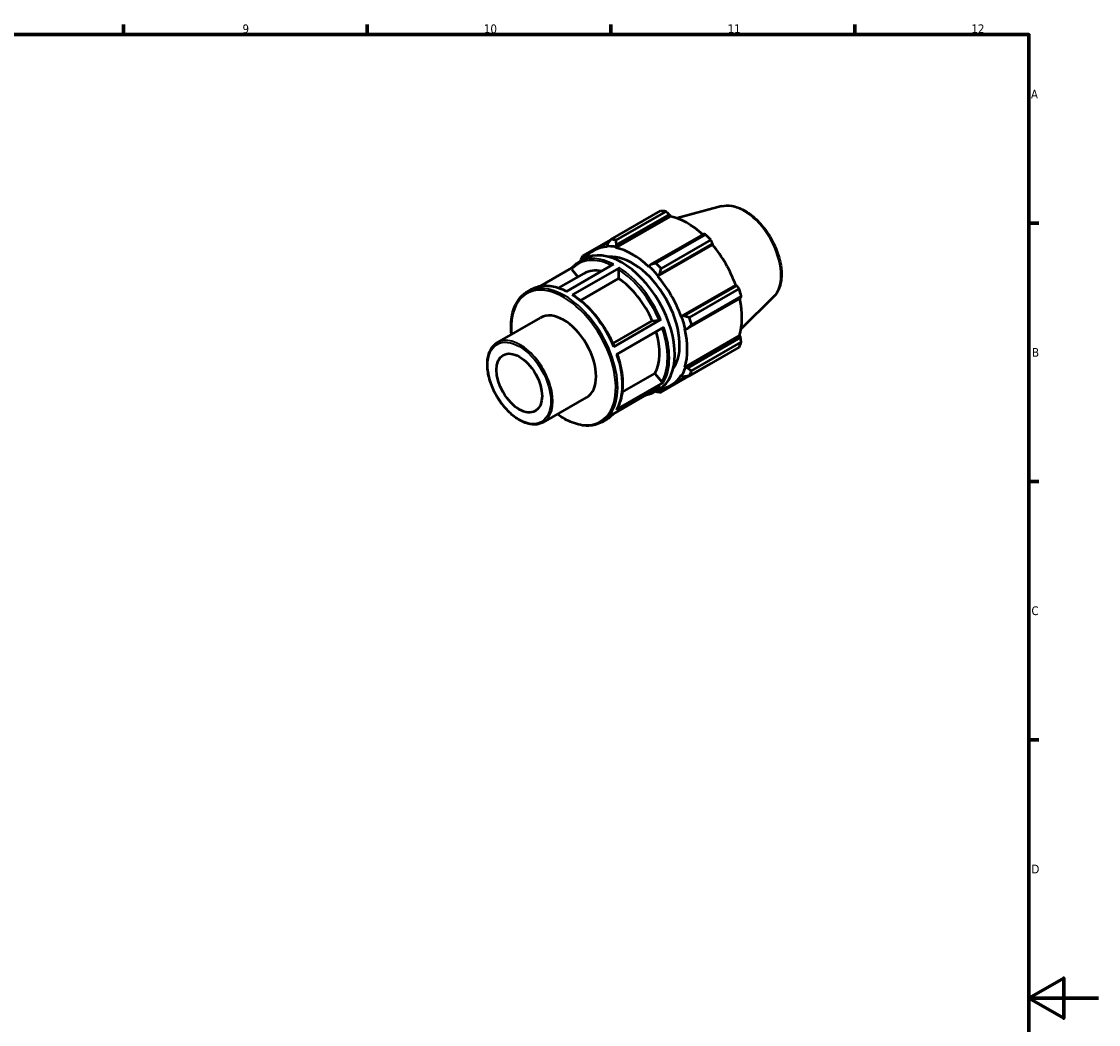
# Model space of a CAD drawing. Header units: millimetres. Extents: x 0 to 931, y 0 to 594.
# Tile 4 of 4: x 531 to 841, y 289 to 578. Entities that reach past the tile are written whole.
import ezdxf

# ---------------------------------------------------------------- set-up
doc = ezdxf.new("R2010")
doc.units = ezdxf.units.MM
for name, color, linetype, lineweight in [('Border (ISO)', 7, 'Continuous', 70), ('Visible (ISO)', 7, 'Continuous', 50), ('Visible Narrow (ISO)', 7, 'Continuous', 35)]:
    doc.layers.add(name, color=color, linetype=linetype, lineweight=lineweight)
doc.styles.add('Note Text (ISO)', font='tahoma.ttf')

# ---------------------------------------------------------------- blocks, each defined once
blk = doc.blocks.new('Borders Default Border')
at = {"layer": 'Border (ISO)'}
for p, q in [((560.67, 574), (560.67, 576.9)), ((630.75, 574), (630.75, 576.9)), ((700.83, 574), (700.83, 576.9)), ((770.92, 574), (770.92, 576.9)), ((821, 519.75), (823.9, 519.75)), ((821, 445.5), (823.9, 445.5)), ((821, 371.25), (823.9, 371.25))]:
    blk.add_line(p, q, dxfattribs=at)
at = {"layer": 'Border (ISO)', "flags": 128}
for points in [[(20, 20), (20, 574), (821, 574), (821, 20), (20, 20)], [(841, 297), (821, 297), (831, 302.77), (831, 291.23), (821, 297)]]:
    blk.add_lwpolyline(points, dxfattribs=at)
at = {"layer": 'Border (ISO)', "color": 232, "true_color": 0xca0064, "char_height": 2.5, "attachment_point": 7, "style": 'Note Text (ISO)'}
for s, insert in [('9', (594.88, 574.35)), ('10', (664.29, 574.35)), ('11', (734.37, 574.4)), ('12', (804.46, 574.4)), ('A', (821.59, 555.62)), ('B', (821.89, 481.37)), ('C', (821.73, 407.08)), ('D', (821.73, 332.88))]:
    blk.add_mtext(s, dxfattribs=dict(at, insert=insert))

msp = doc.modelspace()

# ---------------------------------------------------------------- linework, layer by layer
at = {"layer": 'Visible (ISO)'}
for p, q in [((732.627, 524.613), (719.908, 521.163)), ((700.789, 515.052), (715.09, 523.287)), ((702.253, 512.687), (717.958, 521.73)), ((716.571, 523.143), (702.27, 514.908)), ((702.439, 513.532), (717.639, 522.285)), ((717.639, 522.285), (717.958, 521.73)), ((700.738, 514.986), (692.662, 510.336)), ((695.86, 511.893), (700.343, 514.474)), ((727.437, 516.642), (712.237, 507.889)), ((713.763, 508.29), (728.064, 516.525)), ((729.545, 514.962), (715.245, 506.727)), ((699.815, 513.786), (699.633, 513.152)), ((699.633, 513.152), (699.711, 512.933)), ((702.202, 512.903), (702.439, 513.532)), ((702.253, 512.687), (702.202, 512.903)), ((714.286, 504.54), (729.991, 513.583)), ((714.861, 505.122), (730.061, 513.875)), ((730.061, 513.875), (729.991, 513.583)), ((688.007, 500.136), (701.583, 507.954)), ((691.573, 508.593), (693.149, 509.5)), ((692.857, 509.332), (692.887, 509.765)), ((692.887, 509.765), (694.04, 510.429)), ((712.237, 507.889), (711.796, 507.378)), ((689.574, 506.93), (680.437, 501.669)), ((685.871, 501.155), (693.086, 505.31)), ((689.576, 506.485), (691.333, 504.3)), ((703.28, 506.966), (689.704, 499.148)), ((702.997, 506.476), (702.997, 503.854)), ((711.796, 507.378), (711.744, 507.221)), ((714.365, 504.669), (714.861, 505.122)), ((702.997, 503.854), (692.088, 497.571)), ((714.286, 504.54), (714.365, 504.669)), ((720.998, 492.915), (736.703, 501.958)), ((736.989, 501.875), (721.789, 493.122)), ((736.703, 501.958), (736.989, 501.875)), ((676.703, 500.03), (677.996, 500.775)), ((723.371, 492.652), (737.672, 500.887)), ((738.286, 498.82), (723.985, 490.585)), ((747.593, 498.623), (738.226, 489.354)), ((722.876, 489.462), (738.076, 498.216)), ((668.157, 485.439), (680.602, 492.606)), ((721.148, 492.918), (720.998, 492.915)), ((721.789, 493.122), (721.148, 492.918)), ((701.372, 485.195), (712.687, 491.711)), ((701.602, 484.258), (715.178, 492.076)), ((716.019, 489.888), (702.442, 482.07)), ((712.687, 491.711), (714.65, 491.891)), ((722.051, 489.37), (722.213, 489.335)), ((722.213, 489.335), (722.876, 489.462)), ((722.051, 478.395), (737.756, 487.439)), ((738.076, 486.887), (722.876, 478.134)), ((737.756, 487.439), (738.076, 486.887)), ((737.672, 484.173), (723.371, 475.938)), ((723.985, 477.298), (738.286, 485.533)), ((715.245, 471.222), (729.545, 479.457)), ((722.213, 478.243), (722.051, 478.395)), ((722.876, 478.134), (722.213, 478.243)), ((702.37, 466.179), (715.947, 473.997)), ((704.031, 471.152), (713.456, 476.58)), ((713.456, 476.58), (715.419, 474.139)), ((718.137, 473.208), (722.725, 475.85)), ((720.998, 476.063), (721.148, 475.886)), ((721.148, 475.886), (721.789, 475.726)), ((715.09, 472.796), (701.514, 464.978)), ((713.131, 471.156), (714.707, 472.064)), ((714.861, 471.706), (714.442, 471.911)), ((716.046, 472.389), (714.861, 471.706)), ((681.352, 462.526), (693.797, 469.692)), ((698.262, 462.594), (699.555, 463.338))]:
    msp.add_line(p, q, dxfattribs=at)
for centre, major_axis, start_param, end_param in [((722.317, 501.372), (-11.977, 20.798), 5.8451561, 5.9396837), ((722.703, 501.594), (11.138, -19.342), 2.0696433, 2.6635608), ((708.017, 493.137), (-11.977, 20.798), 5.8451561, 5.9396837), ((722.317, 501.372), (11.977, -20.798), 1.9181653, 2.0126929), ((703.928, 490.782), (-10.779, 18.718), 3.1415927, 6.2831853), ((706.999, 492.55), (-11.138, 19.342), 5.9796864, 6.5388423), ((706.999, 492.55), (-11.258, 19.55), 5.8051535, 5.9796864), ((706.999, 492.55), (-11.138, 19.342), 5.1942882, 5.8051535), ((722.703, 501.594), (11.138, -19.342), 1.2672974, 1.8781627), ((708.017, 493.137), (-11.977, 20.798), 0.347369, 0.4418966), ((706.999, 492.55), (-9.581, 16.638), 3.4008495, 6.0239285), ((708.017, 493.137), (-11.977, 20.798), 5.059758, 5.1542856), ((702.069, 489.712), (-8.983, 15.599), 5.8134941, 6.2831853), ((706.999, 492.55), (11.258, -19.55), 1.8781627, 2.0526956), ((702.069, 489.712), (8.983, -15.599), 1.3713551, 2.2851177), ((706.999, 492.55), (-11.138, 19.342), 4.4088901, 5.0197553), ((722.317, 501.372), (11.977, -20.798), 1.1327672, 1.2272947), ((722.703, 501.594), (11.138, -19.342), 0.4818993, 1.0759774), ((687.2, 481.149), (-6.597, 11.457), 3.1415927, 6.2831853), ((706.999, 492.55), (11.258, -19.55), 1.0927645, 1.2672974), ((708.017, 493.137), (-11.977, 20.798), 4.2743598, 4.3688874), ((706.999, 492.55), (-11.138, 19.342), 3.6234919, 4.2343571), ((702.069, 489.712), (8.983, -15.599), 0.3241575, 1.1828727), ((722.317, 501.372), (11.977, -20.798), 0.347369, 0.4418966), ((706.999, 492.55), (11.258, -19.55), 0.3073663, 0.4818993), ((708.017, 493.137), (11.977, -20.798), 0.347369, 0.4418966), ((706.999, 492.55), (11.138, -19.342), 6.0275283, 6.5905516), ((708.017, 493.137), (11.977, -20.798), 5.8451561, 5.9396837)]:
    msp.add_ellipse(centre, major_axis=major_axis, ratio=0.5780931, start_param=start_param, end_param=end_param, dxfattribs=at)
msp.add_ellipse((674.472, 473.819), major_axis=(4.618, -8.02), ratio=0.5780931, dxfattribs=at)
for points, knots in [([(732.627, 524.613), (733.565, 524.867), (734.581, 524.898), (736.755, 524.54), (737.92, 524.113), (740.26, 522.828), (741.436, 521.953), (743.651, 519.863), (744.69, 518.649), (746.534, 516.006), (747.339, 514.58), (748.641, 511.65), (749.137, 510.147), (749.768, 507.201), (749.902, 505.759), (749.77, 503.076), (749.506, 501.833), (748.671, 499.936), (748.189, 499.213), (747.593, 498.623)], [5.6508865, 5.6508865, 5.6508865, 5.6508865, 5.9414672, 5.9414672, 6.2600776, 6.2600776, 6.59097, 6.59097, 6.9211718, 6.9211718, 7.2498571, 7.2498571, 7.5786217, 7.5786217, 7.9089938, 7.9089938, 8.2396148, 8.2396148, 8.4901479, 8.4901479, 8.4901479, 8.4901479]), ([(689.545, 506.897), (689.663, 507.035), (689.784, 507.167), (690.034, 507.424), (690.162, 507.547), (690.426, 507.784), (690.562, 507.897), (690.839, 508.114), (690.981, 508.217), (691.272, 508.413), (691.421, 508.505), (691.573, 508.593)], [5.29685634, 5.29685634, 5.29685634, 5.29685634, 5.33742924, 5.33742924, 5.37800214, 5.37800214, 5.41857505, 5.41857505, 5.45914795, 5.45914795, 5.49972085, 5.49972085, 5.49972085, 5.49972085]), ([(689.576, 506.485), (689.546, 506.523), (689.518, 506.572), (689.489, 506.657), (689.482, 506.708), (689.488, 506.789), (689.503, 506.835), (689.53, 506.877), (689.537, 506.887), (689.546, 506.897)], [0.177887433, 0.177887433, 0.177887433, 0.177887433, 0.192734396, 0.192734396, 0.207566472, 0.207566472, 0.222381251, 0.222381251, 0.226804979, 0.226804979, 0.226804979, 0.226804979]), ([(702.997, 506.476), (702.997, 506.516), (703.006, 506.569), (703.032, 506.659), (703.056, 506.712), (703.105, 506.798), (703.14, 506.845), (703.204, 506.913), (703.245, 506.946), (703.28, 506.966)], [0.177887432, 0.177887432, 0.177887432, 0.177887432, 0.192734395, 0.192734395, 0.207566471, 0.207566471, 0.22238125, 0.22238125, 0.237182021, 0.237182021, 0.237182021, 0.237182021]), ([(677.996, 500.775), (678.545, 501.09), (679.133, 501.336), (680.373, 501.683), (681.025, 501.783), (682.375, 501.839), (683.073, 501.794), (684.501, 501.563), (685.231, 501.376), (686.68, 500.877), (687.399, 500.568), (688.119, 500.2)], [5.49972085, 5.49972085, 5.49972085, 5.49972085, 5.64629368, 5.64629368, 5.79286652, 5.79286652, 5.93943935, 5.93943935, 6.08601218, 6.08601218, 6.22722508, 6.22722508, 6.22722508, 6.22722508]), ([(672.202, 487.768), (672.199, 487.791), (672.197, 487.815), (672.004, 489.833), (672.078, 491.718), (672.759, 495.076), (673.365, 496.551), (674.897, 498.7), (675.737, 499.474), (676.703, 500.03)], [4.59237506, 4.59237506, 4.59237506, 4.59237506, 4.59613902, 4.59613902, 4.91923373, 4.91923373, 5.2414099, 5.2414099, 5.49972085, 5.49972085, 5.49972085, 5.49972085]), ([(689.704, 499.148), (689.739, 499.168), (689.78, 499.182), (689.844, 499.189), (689.879, 499.182), (689.906, 499.166), (689.907, 499.165), (689.909, 499.164)], [0, 0, 0, 0, 0.014800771, 0.014800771, 0.02961555, 0.02961555, 0.030696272, 0.030696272, 0.030696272, 0.030696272]), ([(689.909, 499.164), (690.859, 498.55), (691.802, 497.837), (693.64, 496.239), (694.536, 495.355), (696.252, 493.444), (697.072, 492.418), (698.608, 490.259), (699.324, 489.127), (700.628, 486.794), (701.216, 485.594), (701.729, 484.381)], [0.0611797, 0.0611797, 0.0611797, 0.0611797, 0.24823665, 0.24823665, 0.43529361, 0.43529361, 0.62235056, 0.62235056, 0.80940752, 0.80940752, 0.99646447, 0.99646447, 0.99646447, 0.99646447]), ([(715.178, 492.076), (715.143, 492.056), (715.095, 492.032), (715.007, 491.993), (714.952, 491.971), (714.86, 491.938), (714.807, 491.922), (714.724, 491.902), (714.68, 491.894), (714.65, 491.891)], [0, 0, 0, 0, 0.014803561, 0.014803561, 0.029616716, 0.029616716, 0.044441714, 0.044441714, 0.059276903, 0.059276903, 0.059276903, 0.059276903]), ([(681.352, 462.526), (680.645, 462.118), (679.831, 461.9), (678.062, 461.85), (677.102, 462.032), (675.12, 462.785), (674.096, 463.369), (672.107, 464.876), (671.142, 465.801), (669.369, 467.892), (668.56, 469.058), (667.179, 471.515), (666.606, 472.806), (665.752, 475.386), (665.471, 476.675), (665.235, 479.127), (665.28, 480.29), (665.702, 482.366), (666.079, 483.282), (667.035, 484.614), (667.557, 485.093), (668.157, 485.439)], [2.3581282, 2.3581282, 2.3581282, 2.3581282, 2.6602107, 2.6602107, 2.9737091, 2.9737091, 3.2977028, 3.2977028, 3.6227057, 3.6227057, 3.9468555, 3.9468555, 4.270665, 4.270665, 4.5948953, 4.5948953, 4.9199666, 4.9199666, 5.2434164, 5.2434164, 5.4997209, 5.4997209, 5.4997209, 5.4997209]), ([(701.729, 484.381), (701.731, 484.376), (701.731, 484.372), (701.726, 484.355), (701.712, 484.336), (701.67, 484.301), (701.636, 484.278), (701.602, 484.258)], [0.20146025, 0.20146025, 0.20146025, 0.20146025, 0.207493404, 0.207493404, 0.222306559, 0.222306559, 0.23711012, 0.23711012, 0.23711012, 0.23711012]), ([(702.584, 482.151), (703, 480.942), (703.338, 479.733), (703.851, 477.339), (704.023, 476.156), (704.191, 473.868), (704.186, 472.764), (703.997, 470.671), (703.812, 469.683), (703.268, 467.856), (702.907, 467.017), (702.463, 466.27)], [1.11051203, 1.11051203, 1.11051203, 1.11051203, 1.29557821, 1.29557821, 1.48267687, 1.48267687, 1.66977552, 1.66977552, 1.85687418, 1.85687418, 2.04397283, 2.04397283, 2.04397283, 2.04397283]), ([(715.947, 473.997), (715.912, 473.977), (715.864, 473.962), (715.776, 473.954), (715.721, 473.959), (715.629, 473.984), (715.575, 474.008), (715.493, 474.062), (715.449, 474.102), (715.419, 474.139)], [0, 0, 0, 0, 0.014803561, 0.014803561, 0.029616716, 0.029616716, 0.044441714, 0.044441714, 0.059276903, 0.059276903, 0.059276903, 0.059276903]), ([(713.131, 471.156), (712.583, 470.841), (711.994, 470.595), (711.15, 470.359), (710.922, 470.306), (710.69, 470.262)], [2.3581282, 2.3581282, 2.3581282, 2.3581282, 2.50470103, 2.50470103, 2.55767706, 2.55767706, 2.55767706, 2.55767706]), ([(698.262, 462.594), (697.107, 461.929), (695.774, 461.577), (692.875, 461.524), (691.303, 461.836), (688.273, 463.021), (686.82, 463.83), (685.396, 464.855)], [2.3581282, 2.3581282, 2.3581282, 2.3581282, 2.6668475, 2.6668475, 2.98314259, 2.98314259, 3.26547399, 3.26547399, 3.26547399, 3.26547399]), ([(701.553, 465), (701.445, 464.875), (701.333, 464.753), (701.094, 464.507), (700.965, 464.384), (700.701, 464.147), (700.566, 464.034), (700.288, 463.817), (700.146, 463.714), (699.855, 463.518), (699.706, 463.426), (699.555, 463.338)], [2.15857934, 2.15857934, 2.15857934, 2.15857934, 2.19583659, 2.19583659, 2.23640949, 2.23640949, 2.27698239, 2.27698239, 2.3175553, 2.3175553, 2.3581282, 2.3581282, 2.3581282, 2.3581282]), ([(702.463, 466.27), (702.462, 466.268), (702.461, 466.266), (702.439, 466.232), (702.405, 466.199), (702.37, 466.179)], [0.221561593, 0.221561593, 0.221561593, 0.221561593, 0.222306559, 0.222306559, 0.23711012, 0.23711012, 0.23711012, 0.23711012])]:
    msp.add_open_spline(points, degree=3, knots=knots, dxfattribs=at)
for points, weights in [([(717.639, 522.285), (717.118, 522.706), (716.571, 523.143)], [1.00331505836, 1.00206524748, 1]), ([(700.789, 515.052), (700.286, 514.402), (699.815, 513.786)], [1.01589660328, 1.01130664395, 1.00591559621]), ([(702.439, 513.532), (702.35, 514.202), (702.27, 514.908)], [1.00591559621, 1.01130664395, 1.01589660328]), ([(728.064, 516.525), (727.746, 516.586), (727.437, 516.642)], [1, 1.00206524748, 1.00331505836]), ([(730.061, 513.875), (729.81, 514.409), (729.545, 514.962)], [1.00331505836, 1.00206524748, 1]), ([(692.049, 508.976), (692.039, 508.916), (692.029, 508.856)], [1.01589660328, 1.01556181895, 1.01522277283]), ([(692.887, 509.765), (692.77, 510.041), (692.662, 510.336)], [1.00591559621, 1.01130664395, 1.01589660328]), ([(713.763, 508.29), (712.978, 508.082), (712.237, 507.889)], [1.01589660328, 1.01130664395, 1.00591559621]), ([(714.861, 505.122), (715.042, 505.904), (715.245, 506.727)], [1.00591559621, 1.01130664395, 1.01589660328]), ([(737.672, 500.887), (737.326, 501.392), (736.989, 501.875)], [1, 1.00206524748, 1.00331505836]), ([(738.076, 498.216), (738.181, 498.513), (738.286, 498.82)], [1.00331505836, 1.00206524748, 1]), ([(723.371, 492.652), (722.557, 492.888), (721.789, 493.122)], [1.01589660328, 1.01130664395, 1.00591559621]), ([(722.876, 489.462), (723.412, 490.009), (723.985, 490.585)], [1.00591559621, 1.01130664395, 1.01589660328]), ([(738.286, 485.533), (738.181, 486.225), (738.076, 486.887)], [1, 1.00206524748, 1.00331505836]), ([(723.985, 477.298), (723.412, 477.721), (722.876, 478.134)], [1.01589660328, 1.01130664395, 1.00591559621]), ([(729.545, 479.457), (729.559, 479.483), (729.572, 479.509)], [1, 1.00010402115, 1.00020597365]), ([(721.789, 475.726), (722.557, 475.826), (723.371, 475.938)], [1.00591559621, 1.01130664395, 1.01589660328]), ([(713.602, 471.427), (713.682, 471.397), (713.763, 471.366)], [1.0149370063, 1.01542110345, 1.01589660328]), ([(715.245, 471.222), (715.042, 471.465), (714.861, 471.706)], [1.01589660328, 1.01130664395, 1.00591559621])]:
    msp.add_rational_spline(points, weights, degree=2, dxfattribs=at)
at = {"layer": 'Visible Narrow (ISO)'}
for centre, major_axis, start_param, end_param in [((738.965, 510.959), (-7.57, 13.145), 3.2927583, 6.1320197), ((702.069, 489.712), (-10.579, 18.372), 5.5712679, 6.4849438), ((702.352, 489.875), (-10.779, 18.718), 5.5500652, 6.2831853), ((702.069, 489.712), (10.579, -18.372), 1.3622257, 2.2961535), ((702.352, 489.875), (-10.779, 18.718), 4.5028676, 5.4388953), ((687.482, 481.312), (10.779, -18.718), 0, 3.1415927), ((688.775, 482.056), (-10.779, 18.718), 5.5500652, 6.2831853), ((687.2, 481.149), (-10.579, 18.372), 2.2441466, 7.1806314), ((688.775, 482.056), (10.779, -18.718), 1.361275, 2.2973027), ((702.069, 489.712), (10.579, -18.372), 0.3150281, 1.2438314), ((702.352, 489.875), (10.779, -18.718), 0.3140774, 1.2501051), ((674.754, 473.982), (6.597, -11.457), 0, 3.1415927), ((688.775, 482.056), (10.779, -18.718), 0.3140774, 1.2501051), ((702.069, 489.712), (10.579, -18.372), 6.219388, 6.3469827), ((702.352, 489.875), (10.779, -18.718), 0, 0.2029076), ((688.775, 482.056), (10.779, -18.718), 0, 0.2029076)]:
    msp.add_ellipse(centre, major_axis=major_axis, ratio=0.5780931, start_param=start_param, end_param=end_param, dxfattribs=at)
msp.add_ellipse((674.472, 473.819), major_axis=(6.398, -11.11), ratio=0.5780931, dxfattribs=at)

# ---------------------------------------------------------------- block references
msp.add_blockref('Borders Default Border', (0, 0))

doc.saveas('drawing.dxf')
